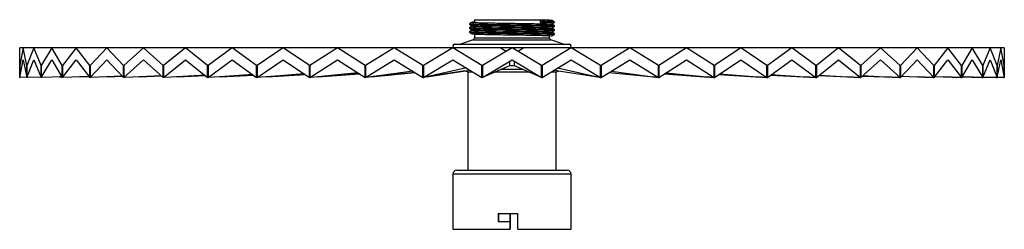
# Paper-space layout '_Izquierda' of a CAD drawing. Header units: millimetres. Extents: x -250 to 250, y -86 to 20.
import ezdxf

# ---------------------------------------------------------------- set-up
doc = ezdxf.new("R2010")
doc.units = ezdxf.units.MM

psp = doc.layouts.new('_Izquierda')

# ---------------------------------------------------------------- linework, layer by layer
at = {"color": 7, "linetype": 'Continuous', "lineweight": 25}
for p, q in [((-19, 20.31), (-19, 18.88)), ((-19, 20.31), (19, 20.31)), ((14.47, 18.38), (14.49, 20.24)), ((14.49, 20.24), (15.37, 19.52)), ((19, 20.1), (19, 20.31)), ((-19, 17.02), (-19, 16.88)), ((-19, 15.02), (-19, 14.88)), ((15.36, 19.09), (14.47, 18.38)), ((19, 18.1), (19, 18.24)), ((19, 16.1), (19, 16.24)), ((20.07, 18.09), (19.68, 18.06)), ((20.07, 16.09), (19.68, 16.06)), ((-19.68, 10.08), (-26.13, 7.91)), ((-19, 13.02), (-19, 11.03)), ((19, 14.1), (19, 14.24)), ((19, 11.03), (19, 12.24)), ((20.07, 12.09), (19, 12.02)), ((20.07, 14.09), (19.68, 14.06)), ((26.13, 7.91), (19.68, 10.08)), ((250, 6), (-250, 6)), ((-250, -9), (-250, 6)), ((-248.18, 6), (-249.99, -2.94)), ((-246.37, -2.94), (-248.18, 6)), ((-242.74, 6), (-246.33, -2.94)), ((-239.15, -2.94), (-242.74, 6)), ((-233.75, 6), (-239.07, -2.94)), ((-228.43, -2.94), (-233.75, 6)), ((-221.36, 6), (-228.33, -2.94)), ((-214.39, -2.94), (-221.36, 6)), ((-205.75, 6), (-214.27, -2.94)), ((-197.22, -2.94), (-205.75, 6)), ((-187.13, 6), (-197.07, -2.94)), ((-177.18, -2.94), (-187.13, 6)), ((-165.78, 6), (-177.01, -2.94)), ((-154.55, -2.94), (-165.78, 6)), ((-142.02, 6), (-154.36, -2.94)), ((-129.67, -2.94), (-142.02, 6)), ((-116.18, 6), (-129.46, -2.94)), ((-102.9, -2.94), (-116.18, 6)), ((-88.65, 6), (-102.68, -2.94)), ((-74.63, -2.94), (-88.65, 6)), ((-59.83, 6), (-74.39, -2.94)), ((-45.26, -2.94), (-59.83, 6)), ((-30.13, 6), (-45.02, -2.94)), ((-15.24, -2.94), (-30.13, 6)), ((-29.26, 7.91), (29.26, 7.91)), ((0, 6), (-15, -2.94)), ((-3.02, 4.2), (-6.03, 6)), ((15, -2.94), (0, 6)), ((6.03, 6), (3.02, 4.2)), ((30.13, 6), (15.24, -2.94)), ((45.02, -2.94), (30.13, 6)), ((59.83, 6), (45.26, -2.94)), ((74.39, -2.94), (59.83, 6)), ((88.65, 6), (74.63, -2.94)), ((102.68, -2.94), (88.65, 6)), ((116.18, 6), (102.9, -2.94)), ((129.46, -2.94), (116.18, 6)), ((142.02, 6), (129.67, -2.94)), ((154.36, -2.94), (142.02, 6)), ((165.78, 6), (154.55, -2.94)), ((177.01, -2.94), (165.78, 6)), ((187.13, 6), (177.18, -2.94)), ((197.07, -2.94), (187.13, 6)), ((205.75, 6), (197.22, -2.94)), ((214.27, -2.94), (205.75, 6)), ((221.36, 6), (214.39, -2.94)), ((228.33, -2.94), (221.36, 6)), ((233.75, 6), (228.43, -2.94)), ((239.07, -2.94), (233.75, 6)), ((242.74, 6), (239.15, -2.94)), ((246.33, -2.94), (242.74, 6)), ((248.18, 6), (246.37, -2.94)), ((249.99, -2.94), (248.18, 6)), ((250, 6), (250, -9)), ((-249.99, -9), (-248.18, 0)), ((-248.18, 0), (-246.37, -9)), ((-246.33, -9), (-242.74, 0)), ((-242.74, 0), (-239.15, -9)), ((-239.07, -9), (-233.75, 0)), ((-233.75, 0), (-228.43, -9)), ((-228.33, -9), (-221.36, 0)), ((-221.36, 0), (-214.39, -9)), ((-214.27, -9), (-205.75, 0)), ((-205.75, 0), (-197.22, -9)), ((-197.07, -9), (-187.13, 0)), ((-187.13, 0), (-177.18, -9)), ((-177.01, -9), (-165.78, 0)), ((-165.78, 0), (-154.55, -9)), ((-154.36, -9), (-142.02, 0)), ((-142.02, 0), (-129.67, -9)), ((-129.46, -9), (-116.18, 0)), ((-116.18, 0), (-102.9, -9)), ((-102.68, -9), (-88.65, 0)), ((-88.65, 0), (-74.63, -9)), ((-74.39, -9), (-59.83, 0)), ((-59.83, 0), (-45.26, -9)), ((-45.02, -9), (-30.13, 0)), ((-30.13, 0), (-15.24, -9)), ((-15, -9), (0, 0)), ((0, 0), (15, -9)), ((15.24, -9), (30.13, 0)), ((30.13, 0), (45.02, -9)), ((45.26, -9), (59.83, 0)), ((59.83, 0), (74.39, -9)), ((74.63, -9), (88.65, 0)), ((88.65, 0), (102.68, -9)), ((102.9, -9), (116.18, 0)), ((116.18, 0), (129.46, -9)), ((129.67, -9), (142.02, 0)), ((142.02, 0), (154.36, -9)), ((154.55, -9), (165.78, 0)), ((165.78, 0), (177.01, -9)), ((177.18, -9), (187.13, 0)), ((187.13, 0), (197.07, -9)), ((197.22, -9), (205.75, 0)), ((205.75, 0), (214.27, -9)), ((214.39, -9), (221.36, 0)), ((221.36, 0), (228.33, -9)), ((228.43, -9), (233.75, 0)), ((233.75, 0), (239.07, -9)), ((239.15, -9), (242.74, 0)), ((242.74, 0), (246.33, -9)), ((246.37, -9), (248.18, 0)), ((248.18, 0), (249.99, -9)), ((-249.99, -2.94), (-250, -2.94)), ((-249.99, -2.94), (-249.99, -9)), ((-246.37, -9), (-246.37, -2.94)), ((-246.33, -2.94), (-246.37, -2.94)), ((-246.33, -2.94), (-246.33, -9)), ((-239.15, -9), (-239.15, -2.94)), ((-239.07, -2.94), (-239.15, -2.94)), ((-239.07, -2.94), (-239.07, -9)), ((-228.43, -9), (-228.43, -2.94)), ((-228.33, -2.94), (-228.43, -2.94)), ((-228.33, -2.94), (-228.33, -9)), ((-214.27, -2.94), (-214.39, -2.94)), ((-214.39, -9), (-214.39, -2.94)), ((-214.27, -2.94), (-214.27, -9)), ((-197.07, -2.94), (-197.22, -2.94)), ((-197.22, -9), (-197.22, -2.94)), ((-197.07, -2.94), (-197.07, -9)), ((-177.18, -9), (-177.18, -2.94)), ((-177.01, -2.94), (-177.18, -2.94)), ((-177.01, -2.94), (-177.01, -9)), ((-154.36, -2.94), (-154.55, -2.94)), ((-154.55, -9), (-154.55, -2.94)), ((-154.36, -2.94), (-154.36, -9)), ((-129.67, -9), (-129.67, -2.94)), ((-129.46, -2.94), (-129.67, -2.94)), ((-129.46, -2.94), (-129.46, -9)), ((-102.69, -2.94), (-102.9, -2.94)), ((-102.9, -9), (-102.9, -2.94)), ((-102.67, -2.93), (-102.7, -2.93)), ((-102.7, -2.93), (-102.69, -2.94)), ((-102.69, -2.94), (-102.69, -9)), ((-102.68, -2.94), (-102.68, -9)), ((-74.63, -9), (-74.63, -2.94)), ((-74.47, -2.94), (-74.63, -2.94)), ((-74.37, -2.92), (-74.47, -2.93)), ((-74.47, -2.93), (-74.47, -2.94)), ((-74.47, -2.94), (-74.47, -9)), ((-74.39, -2.94), (-74.39, -9)), ((-45.26, -9), (-45.26, -2.94)), ((-45.16, -2.94), (-45.26, -2.94)), ((-44.97, -2.9), (-45.16, -2.93)), ((-45.16, -2.93), (-45.16, -2.94)), ((-45.16, -2.94), (-45.16, -9)), ((-45.02, -2.94), (-45.02, -9)), ((-23.16, -4.21), (-43.31, -8.7)), ((-15.19, -2.94), (-15.24, -2.94)), ((-15.24, -9), (-15.24, -2.94)), ((-14.51, -2.64), (-15.2, -2.93)), ((-15.2, -2.93), (-15.19, -2.94)), ((-15.19, -2.94), (-15.19, -9)), ((-15, -2.94), (-15, -9)), ((-14.51, -8.7), (-1.06, -3)), ((5.57, -4.91), (-5.57, -4.91)), ((-1.06, -3), (-1.06, -0.64)), ((-1.06, -3), (1.06, -3)), ((1.06, -0.64), (1.06, -3)), ((1.06, -3), (14.54, -8.72)), ((15.19, -2.94), (14.54, -2.67)), ((15, -9), (15, -2.94)), ((15.19, -2.94), (15.24, -2.94)), ((15.19, -9), (15.19, -2.94)), ((15.24, -2.94), (15.24, -9)), ((23.16, -4.21), (43.36, -8.71)), ((45.16, -2.94), (44.98, -2.91)), ((45.02, -9), (45.02, -2.94)), ((45.16, -2.94), (45.26, -2.94)), ((45.16, -9), (45.16, -2.94)), ((45.26, -2.94), (45.26, -9)), ((74.47, -2.94), (74.38, -2.93)), ((74.39, -9), (74.39, -2.94)), ((74.47, -2.94), (74.63, -2.94)), ((74.47, -9), (74.47, -2.94)), ((74.63, -2.94), (74.63, -9)), ((102.69, -2.94), (102.67, -2.94)), ((102.68, -9), (102.68, -2.94)), ((102.69, -2.94), (102.9, -2.94)), ((102.69, -9), (102.69, -2.94)), ((102.9, -2.94), (102.9, -9)), ((129.46, -9), (129.46, -2.94)), ((129.46, -2.94), (129.67, -2.94)), ((129.67, -2.94), (129.67, -9)), ((154.36, -9), (154.36, -2.94)), ((154.36, -2.94), (154.55, -2.94)), ((154.55, -2.94), (154.55, -9)), ((177.01, -9), (177.01, -2.94)), ((177.01, -2.94), (177.18, -2.94)), ((177.18, -2.94), (177.18, -9)), ((197.07, -9), (197.07, -2.94)), ((197.07, -2.94), (197.22, -2.94)), ((197.22, -2.94), (197.22, -9)), ((214.27, -9), (214.27, -2.94)), ((214.27, -2.94), (214.39, -2.94)), ((214.39, -2.94), (214.39, -9)), ((228.33, -9), (228.33, -2.94)), ((228.33, -2.94), (228.43, -2.94)), ((228.43, -2.94), (228.43, -9)), ((239.07, -9), (239.07, -2.94)), ((239.07, -2.94), (239.15, -2.94)), ((239.15, -2.94), (239.15, -9)), ((246.33, -9), (246.33, -2.94)), ((246.33, -2.94), (246.37, -2.94)), ((246.37, -2.94), (246.37, -9)), ((249.99, -9), (249.99, -2.94)), ((249.99, -2.94), (250, -2.94)), ((-249.54, -9), (-250, -9)), ((-246.39, -8.91), (-249.54, -9)), ((-245.89, -9), (-246.37, -9)), ((-239.23, -8.8), (-245.89, -9)), ((-238.65, -9), (-239.15, -9)), ((-228.62, -8.68), (-238.65, -9)), ((-228.62, -8.68), (-229.93, -8.72)), ((-228.63, -8.67), (-229.38, -8.7)), ((-229.38, -8.7), (-228.62, -8.68)), ((-227.94, -9), (-228.43, -9)), ((-214.73, -8.56), (-227.94, -9)), ((-214.73, -8.56), (-219.62, -8.72)), ((-214.78, -8.5), (-219.09, -8.7)), ((-219.09, -8.7), (-214.73, -8.56)), ((-213.9, -9), (-214.39, -9)), ((-198.12, -8.44), (-213.9, -9)), ((-197.76, -8.43), (-206.1, -8.72)), ((-197.87, -8.32), (-205.61, -8.7)), ((-205.61, -8.7), (-197.76, -8.43)), ((-196.74, -9), (-197.22, -9)), ((-183.8, -8.5), (-196.74, -9)), ((-177.97, -8.29), (-189.58, -8.72)), ((-178.16, -8.12), (-189.13, -8.7)), ((-189.13, -8.7), (-177.97, -8.28)), ((-176.71, -9), (-177.18, -9)), ((-166.16, -8.55), (-176.71, -9)), ((-155.66, -8.11), (-170.3, -8.72)), ((-155.96, -7.88), (-169.89, -8.7)), ((-169.89, -8.7), (-155.67, -8.11)), ((-154.11, -9), (-154.55, -9)), ((-145.64, -8.58), (-154.11, -9)), ((-131.19, -7.89), (-148.53, -8.72)), ((-131.62, -7.58), (-148.17, -8.7)), ((-148.17, -8.7), (-131.2, -7.89)), ((-129.25, -9), (-129.67, -9)), ((-122.68, -8.61), (-129.25, -9)), ((-104.96, -7.6), (-124.59, -8.72)), ((-105.57, -7.19), (-124.3, -8.7)), ((-124.3, -8.7), (-104.96, -7.6)), ((-102.69, -9), (-102.9, -9)), ((-102.69, -9), (-102.68, -8.99)), ((-102.68, -9), (-102.69, -9)), ((-102.52, -9), (-102.68, -9)), ((-97.68, -8.64), (-102.52, -9)), ((-77.44, -7.19), (-98.84, -8.72)), ((-78.29, -6.65), (-98.61, -8.7)), ((-98.61, -8.7), (-77.44, -7.19)), ((-74.47, -9), (-74.63, -9)), ((-74.47, -9), (-74.39, -8.99)), ((-74.39, -8.99), (-74.47, -9)), ((-74.29, -9), (-74.39, -9)), ((-71.04, -8.66), (-74.29, -9)), ((-49.25, -6.54), (-71.65, -8.72)), ((-50.44, -5.8), (-71.48, -8.7)), ((-71.48, -8.7), (-49.25, -6.53)), ((-45.16, -9), (-45.26, -9)), ((-45.16, -9), (-45.02, -8.97)), ((-45.02, -8.98), (-45.16, -9)), ((-44.97, -9), (-45.02, -9)), ((-43.17, -8.68), (-44.97, -9)), ((-23.84, -5.64), (-43.41, -8.72)), ((-43.31, -8.7), (-21.44, -5.26)), ((-22.5, -6.14), (-22.5, -56.14)), ((-22.5, -6.14), (-19.98, -6.14)), ((-15.19, -9), (-15.24, -9)), ((-15.19, -8.99), (-15, -8.91)), ((-8.45, -6.14), (8.45, -6.14)), ((15, -8.92), (15.19, -9)), ((15.19, -9), (15.24, -9)), ((19.98, -6.14), (22.5, -6.14)), ((21.43, -5.26), (43.55, -8.75)), ((22.5, -6.14), (23.93, -5.65)), ((22.5, -56.14), (22.5, -6.14)), ((44.96, -9), (43.36, -8.71)), ((43.41, -8.72), (44.97, -9)), ((44.97, -9), (44.96, -9)), ((44.97, -9), (45.02, -9)), ((45.02, -8.98), (45.16, -9)), ((45.16, -9), (45.26, -9)), ((49.25, -6.54), (72.1, -8.77)), ((50.45, -5.8), (71.56, -8.71)), ((74.28, -9), (71.56, -8.71)), ((71.65, -8.72), (74.29, -9)), ((74.29, -9), (74.28, -9)), ((74.29, -9), (74.39, -9)), ((74.29, -9), (74.29, -9)), ((74.39, -8.99), (74.47, -9)), ((74.47, -9), (74.63, -9)), ((77.44, -7.19), (99.8, -8.79)), ((78.29, -6.65), (98.72, -8.71)), ((102.51, -9), (98.72, -8.71)), ((98.84, -8.72), (102.52, -9)), ((102.52, -9), (102.51, -9)), ((102.52, -9), (102.68, -9)), ((102.52, -9), (102.52, -9)), ((102.68, -9), (102.69, -9)), ((102.69, -9), (102.9, -9)), ((104.96, -7.6), (126.27, -8.82)), ((105.57, -7.19), (124.44, -8.71)), ((129.25, -9), (124.44, -8.71)), ((124.59, -8.72), (129.25, -9)), ((129.25, -9), (129.67, -9)), ((129.25, -9), (129.25, -9)), ((129.25, -9), (129.25, -9)), ((131.19, -7.89), (151.19, -8.85)), ((131.62, -7.58), (148.35, -8.71)), ((154.1, -9), (148.35, -8.71)), ((148.53, -8.72), (154.11, -9)), ((154.11, -9), (154.1, -9)), ((154.11, -9), (154.55, -9)), ((154.11, -9), (154.11, -9)), ((155.66, -8.11), (174.28, -8.89)), ((155.96, -7.87), (170.09, -8.71)), ((176.7, -9), (170.09, -8.71)), ((170.3, -8.72), (176.71, -9)), ((176.71, -9), (176.7, -9)), ((176.71, -9), (177.18, -9)), ((176.71, -9), (176.71, -9)), ((177.97, -8.29), (195.35, -8.94)), ((178.16, -8.11), (189.35, -8.71)), ((196.73, -9), (189.35, -8.71)), ((189.58, -8.72), (196.74, -9)), ((196.74, -9), (196.73, -9)), ((196.74, -9), (197.22, -9)), ((196.74, -9), (196.74, -9)), ((197.76, -8.43), (213.89, -9)), ((197.87, -8.32), (205.85, -8.71)), ((213.89, -9), (205.85, -8.71)), ((206.1, -8.72), (213.9, -9)), ((213.9, -9), (213.89, -9)), ((213.9, -9), (214.39, -9)), ((213.9, -9), (213.9, -9)), ((214.73, -8.56), (227.93, -9)), ((214.78, -8.5), (219.35, -8.71)), ((227.93, -9), (219.35, -8.71)), ((219.62, -8.72), (227.94, -9)), ((227.94, -9), (227.93, -9)), ((227.94, -9), (228.43, -9)), ((227.94, -9), (227.94, -9)), ((228.62, -8.68), (238.65, -9)), ((228.63, -8.67), (229.66, -8.71)), ((238.65, -9), (229.66, -8.71)), ((229.93, -8.72), (238.65, -9)), ((238.65, -9), (239.15, -9)), ((238.65, -9), (238.65, -9)), ((238.65, -9), (238.65, -9)), ((245.89, -9), (239.23, -8.79)), ((239.23, -8.8), (245.89, -9)), ((239.23, -8.8), (245.89, -9)), ((245.89, -9), (246.37, -9)), ((245.89, -9), (245.89, -9)), ((245.89, -9), (245.89, -9)), ((249.54, -9), (246.39, -8.9)), ((246.39, -8.9), (249.54, -9)), ((246.39, -8.91), (249.54, -9)), ((249.54, -9), (250, -9)), ((249.54, -9), (249.54, -9)), ((249.54, -9), (249.54, -9)), ((-30, -58.14), (-30, -86.14)), ((-28, -56.14), (28, -56.14)), ((30, -86.14), (30, -58.14)), ((-7.01, -78.14), (2.98, -78.14)), ((-7.01, -78.14), (-7.01, -82.14)), ((-6.9, -78.14), (-6.9, -82.14)), ((-1.05, -78.14), (-1.05, -82.14)), ((-0.95, -78.14), (-0.95, -86.14)), ((2.98, -86.14), (2.98, -78.14)), ((-7.01, -82.14), (-0.96, -82.14)), ((-1.06, -82.14), (-1.06, -86.14)), ((-0.96, -82.14), (-0.96, -86.14)), ((2.95, -86.14), (2.95, -82.14)), ((-30, -86.14), (-0.95, -86.14)), ((2.98, -86.14), (30, -86.14))]:
    psp.add_line(p, q, dxfattribs=at)
at = {"color": 8, "linetype": 'Continuous', "lineweight": 25}
for p, q in [((-19.68, 10.08), (19.68, 10.08)), ((-19, 11.03), (19, 11.03)), ((30, -58.14), (-30, -58.14))]:
    psp.add_line(p, q, dxfattribs=at)
at = {"color": 7, "linetype": 'Continuous', "lineweight": 25}
for centre, radius, start, end in [((15.15, 19.31), 0.302, 313.576, 45.2636), ((-20, 11.03), 1, 288.6015, 0), ((20, 11.03), 1, 180, 251.3985), ((-29, 6.95), 1, 105, 251.3985), ((29, 6.95), 1, 288.6015, 75), ((-28, -58.14), 2, 90, 180), ((28, -58.14), 2, 0, 90)]:
    psp.add_arc(centre, radius, start, end, dxfattribs=at)
for points, knots in [([(14.49, 20.24), (15.5, 20.22), (17.53, 20.17), (19.37, 20.09), (20.27, 20.04), (20.18, 20.01), (20.16, 20)], [0, 0, 0, 0, 0.305782, 0.614565, 0.919012, 1, 1, 1, 1]), ([(21.5, 19.29), (21.3, 19.41), (20.88, 19.64), (20.47, 19.88), (20.27, 20)], [0, 0, 0, 0, 0.500007, 1, 1, 1, 1]), ([(-21.5, 18.29), (-21.54, 18.26), (-21.61, 18.21), (-21.65, 18.06), (-21.61, 17.91), (-21.54, 17.86), (-21.5, 17.84)], [0, 0, 0, 0, 0.246276, 0.499533, 0.753021, 1, 1, 1, 1]), ([(-21.5, 16.29), (-21.54, 16.26), (-21.61, 16.21), (-21.65, 16.06), (-21.61, 15.91), (-21.54, 15.86), (-21.5, 15.84)], [0, 0, 0, 0, 0.246276, 0.499533, 0.753021, 1, 1, 1, 1]), ([(-20.27, 19), (-20.47, 18.88), (-20.88, 18.64), (-21.3, 18.41), (-21.5, 18.29)], [0, 0, 0, 0, 0.499993, 1, 1, 1, 1]), ([(-21.5, 17.84), (-21.3, 17.72), (-20.88, 17.48), (-20.47, 17.24), (-20.27, 17.12)], [0, 0, 0, 0, 0.500007, 1, 1, 1, 1]), ([(-20.27, 17), (-20.47, 16.88), (-20.88, 16.64), (-21.3, 16.41), (-21.5, 16.29)], [0, 0, 0, 0, 0.499993, 1, 1, 1, 1]), ([(-21.5, 15.84), (-21.3, 15.72), (-20.88, 15.48), (-20.47, 15.24), (-20.27, 15.12)], [0, 0, 0, 0, 0.500007, 1, 1, 1, 1]), ([(-20.27, 15), (-20.47, 14.88), (-20.88, 14.64), (-21.3, 14.41), (-21.5, 14.29)], [0, 0, 0, 0, 0.499993, 1, 1, 1, 1]), ([(-19.75, 17.06), (-19.98, 17.04), (-20.49, 17), (-20, 16.93), (-18.54, 16.85), (-16.09, 16.78), (-12.81, 16.71), (-8.85, 16.64), (-4.43, 16.56), (0.22, 16.49), (4.86, 16.42), (9.24, 16.34), (12.41, 16.28), (15.16, 16.23), (17.5, 16.17), (19.38, 16.09), (20.27, 16.04), (20.18, 16.01), (20.16, 16)], [0, 0, 0, 0, 0.05645, 0.125744, 0.194725, 0.263177, 0.332565, 0.401184, 0.469974, 0.539335, 0.6077, 0.676809, 0.746022, 0.77532, 0.844023, 0.9134, 0.981804, 1, 1, 1, 1]), ([(-19.75, 15.06), (-19.98, 15.04), (-20.49, 15), (-20, 14.93), (-18.54, 14.85), (-16.09, 14.78), (-12.81, 14.71), (-8.85, 14.64), (-4.43, 14.56), (0.22, 14.49), (4.86, 14.42), (9.24, 14.34), (12.41, 14.28), (15.16, 14.23), (17.5, 14.17), (19.38, 14.09), (20.27, 14.04), (20.18, 14.01), (20.16, 14)], [0, 0, 0, 0, 0.05645, 0.125744, 0.194725, 0.263177, 0.332565, 0.401184, 0.469974, 0.539335, 0.6077, 0.676809, 0.746022, 0.77532, 0.844023, 0.9134, 0.981804, 1, 1, 1, 1]), ([(-20.23, 18.99), (-20.16, 18.97), (-20.02, 18.92), (-18.52, 18.85), (-16.09, 18.78), (-12.8, 18.71), (-8.85, 18.64), (-4.43, 18.56), (0.22, 18.49), (4.86, 18.42), (9.24, 18.34), (12.41, 18.28), (15.16, 18.23), (17.5, 18.17), (19.38, 18.09), (20.27, 18.04), (20.18, 18.01), (20.16, 18)], [0, 0, 0, 0, 0.066659, 0.140302, 0.213381, 0.287458, 0.360714, 0.434153, 0.508202, 0.581187, 0.654966, 0.728857, 0.760135, 0.833482, 0.907548, 0.980574, 1, 1, 1, 1]), ([(-20.17, 17.12), (-20.11, 17.1), (-19.98, 17.06), (-18.53, 16.99), (-16.11, 16.92), (-12.82, 16.84), (-8.87, 16.77), (-4.45, 16.7), (0.19, 16.63), (4.83, 16.56), (9.22, 16.48), (12.39, 16.42), (15.14, 16.36), (17.48, 16.3), (19.38, 16.23), (20.29, 16.17), (20.18, 16.14), (20.15, 16.13)], [0, 0, 0, 0, 0.057453, 0.131094, 0.20417, 0.278245, 0.351498, 0.424935, 0.498981, 0.571963, 0.64574, 0.719629, 0.750906, 0.824249, 0.898313, 0.971337, 1, 1, 1, 1]), ([(-20.17, 15.12), (-20.11, 15.1), (-19.98, 15.06), (-18.53, 14.99), (-16.11, 14.92), (-12.82, 14.84), (-8.87, 14.77), (-4.45, 14.7), (0.19, 14.63), (4.83, 14.56), (9.22, 14.48), (12.39, 14.42), (15.14, 14.36), (17.48, 14.3), (19.38, 14.23), (20.29, 14.17), (20.18, 14.14), (20.15, 14.13)], [0, 0, 0, 0, 0.057453, 0.131094, 0.20417, 0.278245, 0.351498, 0.424935, 0.498981, 0.571963, 0.64574, 0.719629, 0.750906, 0.824249, 0.898313, 0.971337, 1, 1, 1, 1]), ([(-19, 19.1), (-19.25, 19.09), (-19.76, 19.07), (-19.86, 19.05), (-19.91, 19.04)], [0, 0, 0, 0, 0.4788806, 1, 1, 1, 1]), ([(14.47, 18.38), (15.48, 18.35), (17.51, 18.3), (19.37, 18.23), (20.29, 18.17), (20.18, 18.14), (20.15, 18.13)], [0, 0, 0, 0, 0.294442, 0.591773, 0.88493, 1, 1, 1, 1]), ([(20.27, 18.12), (20.47, 18.24), (20.88, 18.48), (21.3, 18.72), (21.5, 18.84)], [0, 0, 0, 0, 0.499993, 1, 1, 1, 1]), ([(21.5, 17.29), (21.3, 17.41), (20.88, 17.64), (20.47, 17.88), (20.27, 18)], [0, 0, 0, 0, 0.500007, 1, 1, 1, 1]), ([(20.27, 16.12), (20.47, 16.24), (20.88, 16.48), (21.3, 16.72), (21.5, 16.84)], [0, 0, 0, 0, 0.499993, 1, 1, 1, 1]), ([(21.5, 15.29), (21.3, 15.41), (20.88, 15.64), (20.47, 15.88), (20.27, 16)], [0, 0, 0, 0, 0.500007, 1, 1, 1, 1]), ([(21.5, 18.84), (21.54, 18.86), (21.61, 18.91), (21.65, 19.06), (21.61, 19.21), (21.54, 19.26), (21.5, 19.29)], [0, 0, 0, 0, 0.246979, 0.500467, 0.753724, 1, 1, 1, 1]), ([(21.5, 16.84), (21.54, 16.86), (21.61, 16.91), (21.65, 17.06), (21.61, 17.21), (21.54, 17.26), (21.5, 17.29)], [0, 0, 0, 0, 0.246979, 0.500467, 0.753724, 1, 1, 1, 1]), ([(21.5, 14.84), (21.54, 14.86), (21.61, 14.91), (21.65, 15.06), (21.61, 15.21), (21.54, 15.26), (21.5, 15.29)], [0, 0, 0, 0, 0.2469791, 0.5004668, 0.7537239, 1, 1, 1, 1]), ([(-21.5, 14.29), (-21.54, 14.26), (-21.61, 14.21), (-21.65, 14.06), (-21.61, 13.91), (-21.54, 13.86), (-21.5, 13.84)], [0, 0, 0, 0, 0.246276, 0.499533, 0.753021, 1, 1, 1, 1]), ([(-21.5, 13.84), (-21.3, 13.72), (-20.88, 13.48), (-20.47, 13.24), (-20.27, 13.12)], [0, 0, 0, 0, 0.500007, 1, 1, 1, 1]), ([(-20.17, 13.12), (-20.11, 13.1), (-19.98, 13.06), (-18.53, 12.99), (-16.11, 12.92), (-12.82, 12.84), (-8.87, 12.77), (-4.45, 12.7), (0.19, 12.63), (4.83, 12.56), (9.22, 12.48), (12.39, 12.42), (15.14, 12.36), (17.48, 12.3), (19.38, 12.23), (20.29, 12.17), (20.18, 12.14), (20.15, 12.13)], [0, 0, 0, 0, 0.057453, 0.131094, 0.20417, 0.278245, 0.351498, 0.424935, 0.498981, 0.571963, 0.64574, 0.719629, 0.750906, 0.824249, 0.898313, 0.971337, 1, 1, 1, 1]), ([(20.27, 14.12), (20.47, 14.24), (20.88, 14.48), (21.3, 14.72), (21.5, 14.84)], [0, 0, 0, 0, 0.499993, 1, 1, 1, 1]), ([(21.5, 13.29), (21.3, 13.41), (20.88, 13.64), (20.47, 13.88), (20.27, 14)], [0, 0, 0, 0, 0.500007, 1, 1, 1, 1]), ([(20.27, 12.12), (20.47, 12.24), (20.88, 12.48), (21.3, 12.72), (21.5, 12.84)], [0, 0, 0, 0, 0.499993, 1, 1, 1, 1]), ([(21.5, 12.84), (21.54, 12.86), (21.61, 12.91), (21.65, 13.06), (21.61, 13.21), (21.54, 13.26), (21.5, 13.29)], [0, 0, 0, 0, 0.246979, 0.500467, 0.753724, 1, 1, 1, 1]), ([(-23.84, -5.64), (-23.65, -5.7), (-23.13, -5.88), (-22.64, -6.07), (-22.48, -6.13), (-22.45, -6.14)], [0, 0, 0, 0, 0.339886, 0.912621, 1, 1, 1, 1])]:
    psp.add_open_spline(points, degree=3, knots=knots, dxfattribs=at)
at = {"color": 8, "linetype": 'Continuous', "lineweight": 25}
for points, knots in [([(-21.5, 18.29), (-21.5, 18.29), (-21.73, 18.26), (-21.15, 18.21), (-19.69, 18.14), (-17.07, 18.07), (-13.6, 17.99), (-9.4, 17.92), (-4.71, 17.85), (0.22, 17.77), (5.14, 17.7), (9.8, 17.63), (13.16, 17.57), (16.08, 17.51), (18.56, 17.45), (20.56, 17.38), (21.52, 17.32), (21.41, 17.29), (21.39, 17.29)], [0, 0, 0, 0, 0.000482, 0.073736, 0.14666, 0.219024, 0.292377, 0.364918, 0.437639, 0.510964, 0.583235, 0.656294, 0.729463, 0.760435, 0.833065, 0.906407, 0.978719, 1, 1, 1, 1]), ([(-21.5, 16.29), (-21.5, 16.29), (-21.73, 16.26), (-21.15, 16.21), (-19.69, 16.14), (-17.07, 16.07), (-13.6, 15.99), (-9.4, 15.92), (-4.71, 15.85), (0.22, 15.77), (5.14, 15.7), (9.8, 15.63), (13.16, 15.57), (16.08, 15.51), (18.56, 15.45), (20.56, 15.38), (21.52, 15.32), (21.41, 15.29), (21.39, 15.29)], [0, 0, 0, 0, 0.0004821, 0.0737359, 0.1466598, 0.2190239, 0.2923772, 0.3649175, 0.4376387, 0.5109636, 0.5832353, 0.6562939, 0.7294626, 0.760435, 0.8330646, 0.9064068, 0.9787193, 1, 1, 1, 1]), ([(-21.42, 17.84), (-21.36, 17.82), (-21.21, 17.77), (-19.65, 17.71), (-17.09, 17.63), (-13.6, 17.56), (-9.4, 17.49), (-4.72, 17.42), (0.21, 17.34), (5.14, 17.27), (9.79, 17.2), (13.15, 17.14), (16.07, 17.08), (18.55, 17.02), (20.58, 16.94), (21.55, 16.89), (21.41, 16.85), (21.36, 16.84)], [0, 0, 0, 0, 0.059595, 0.132525, 0.204895, 0.278254, 0.3508, 0.423527, 0.496857, 0.569135, 0.642199, 0.715373, 0.746348, 0.818983, 0.892331, 0.964649, 1, 1, 1, 1]), ([(-21.42, 15.84), (-21.36, 15.82), (-21.21, 15.77), (-19.65, 15.71), (-17.09, 15.63), (-13.6, 15.56), (-9.4, 15.49), (-4.72, 15.42), (0.21, 15.34), (5.14, 15.27), (9.79, 15.2), (13.15, 15.14), (16.07, 15.08), (18.55, 15.02), (20.58, 14.94), (21.55, 14.89), (21.41, 14.85), (21.36, 14.84)], [0, 0, 0, 0, 0.059595, 0.132525, 0.204895, 0.278254, 0.3508, 0.423527, 0.496857, 0.569135, 0.642199, 0.715373, 0.746348, 0.818983, 0.892331, 0.964649, 1, 1, 1, 1]), ([(15.36, 19.09), (16.43, 19.07), (18.59, 19.02), (20.57, 18.94), (21.55, 18.89), (21.41, 18.85), (21.36, 18.84)], [0, 0, 0, 0, 0.286358, 0.575526, 0.860634, 1, 1, 1, 1]), ([(15.37, 19.52), (16.44, 19.5), (18.6, 19.45), (20.56, 19.38), (21.52, 19.32), (21.41, 19.29), (21.39, 19.29)], [0, 0, 0, 0, 0.303173, 0.60932, 0.91117, 1, 1, 1, 1]), ([(-21.5, 14.29), (-21.5, 14.29), (-21.73, 14.26), (-21.15, 14.21), (-19.69, 14.14), (-17.07, 14.07), (-13.6, 13.99), (-9.4, 13.92), (-4.71, 13.85), (0.22, 13.77), (5.14, 13.7), (9.8, 13.63), (13.16, 13.57), (16.08, 13.51), (18.56, 13.45), (20.56, 13.38), (21.52, 13.32), (21.41, 13.29), (21.39, 13.29)], [0, 0, 0, 0, 0.0004821, 0.0737359, 0.1466598, 0.2190239, 0.2923772, 0.3649175, 0.4376387, 0.5109636, 0.5832353, 0.6562939, 0.7294626, 0.760435, 0.8330646, 0.9064068, 0.9787193, 1, 1, 1, 1]), ([(-21.42, 13.84), (-21.36, 13.82), (-21.21, 13.77), (-19.65, 13.71), (-17.09, 13.63), (-13.6, 13.56), (-9.4, 13.49), (-4.72, 13.42), (0.21, 13.34), (5.14, 13.27), (9.79, 13.2), (13.15, 13.14), (16.07, 13.08), (18.55, 13.02), (20.58, 12.94), (21.55, 12.89), (21.41, 12.85), (21.36, 12.84)], [0, 0, 0, 0, 0.059595, 0.132525, 0.204895, 0.278254, 0.3508, 0.423527, 0.496857, 0.569135, 0.642199, 0.715373, 0.746348, 0.818983, 0.892331, 0.964649, 1, 1, 1, 1])]:
    psp.add_open_spline(points, degree=3, knots=knots, dxfattribs=at)

doc.saveas('drawing.dxf')
